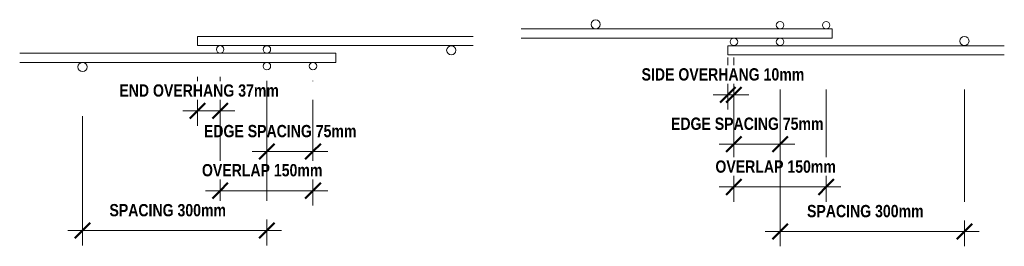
# Model space of a CAD drawing. Header units: millimetres. Extents: x -892 to 9488, y -894 to 3268.
# Tile 3 of 3: x 7886 to 9488, y -235 to 133. Entities that reach past the tile are written whole.
import ezdxf

# ---------------------------------------------------------------- set-up
doc = ezdxf.new("R2010")
doc.units = ezdxf.units.MM
for name, color, linetype, lineweight in [('A-ANNO-DIMS', 211, 'Continuous', 9), ('A-ANNO-DIMS-10', 211, 'Continuous', 9), ('A-GENM', 13, 'Continuous', 18)]:
    doc.layers.add(name, color=color, linetype=linetype, lineweight=lineweight)
doc.styles.add('TechnicBold_1', font='techb___.ttf', dxfattribs={"height": 20})
doc.dimstyles.new('Technic_-_DiagonalSlash_1', dxfattribs={"dimscale": 304.8, "dimtxt": 26.853907, "dimasz": 0.082021, "dimexe": 0.07874, "dimexo": 0.164042, "dimgap": 0.057415, "dimtad": 1, "dimdec": 0, "dimzin": 0, "dimdsep": 46, "dimtxsty": 'TechnicBold_1', "dimblk1": 'OBLIQUE', "dimblk2": 'OBLIQUE', "dimsah": 1, "dimcen": 0.09, "dimdle": 0.07874, "dimazin": 0, "dimtfac": 1, "dimtdec": 4, "dimtix": 1, "dimtmove": 0, "dimatfit": 3, "dimfxl": 1, "dimtvp": 1, "dimtfill": 1, "dimtolj": 1, "dimtzin": 0, "dimarcsym": 2})

# ---------------------------------------------------------------- blocks, each defined once
blk = doc.blocks.new('United Steel Ductile SE73LDE Large Mesh - United Steel Ductile SE73LDE Large Mesh-258304-Section A')
at = {"layer": 'A-GENM'}
for p, q in [((-5904.3, 105.9), (-6353, 105.9)), ((-6353, 105.9), (-6353, 98.4)), ((-6353, 98.4), (-6353, 90.9)), ((-6353, 90.9), (-5904.3, 90.9))]:
    blk.add_line(p, q, dxfattribs=at)
for centre, radius, start, end in [((-6316, 84.8), 6.1, 360, 180), ((-6316, 84.8), 6.1, 180, 360), ((-6240, 84.7), 6.1, 360, 180), ((-6240, 84.7), 6.1, 180, 360), ((-5940, 83.3), 7.5, 360, 180), ((-5940, 83.3), 7.5, 180, 360)]:
    blk.add_arc(centre, radius, start, end, dxfattribs=at)
blk = doc.blocks.new('United Steel Ductile SE73LDE Large Mesh - United Steel Ductile SE73LDE Large Mesh-V3-Section A')
at = {"layer": 'A-GENM'}
for p, q in [((-6128, 78.7), (-6642.2, 78.7)), ((-6128, 71.2), (-6128, 78.7)), ((-6128, 63.7), (-6128, 71.2)), ((-6642.2, 63.7), (-6128, 63.7))]:
    blk.add_line(p, q, dxfattribs=at)
for centre, radius, start, end in [((-6540, 56.2), 7.5, 360, 180), ((-6540, 56.2), 7.5, 180, 360), ((-6240, 57.6), 6.1, 360, 180), ((-6240, 57.6), 6.1, 180, 360), ((-6165, 57.6), 6.1, 360, 180), ((-6165, 57.6), 6.1, 180, 360)]:
    blk.add_arc(centre, radius, start, end, dxfattribs=at)
blk = doc.blocks.new('United Steel Ductile SE73LDE Large Mesh - United Steel Ductile SE73LDE Large Mesh-258304-Section B')
at = {"layer": 'A-GENM'}
for p, q in [((-1515.4, 90.8), (-1965.3, 90.8)), ((-1965.3, 90.8), (-1965.3, 83.3)), ((-1965.3, 83.3), (-1965.3, 75.8)), ((-1965.3, 75.8), (-1515.4, 75.8))]:
    blk.add_line(p, q, dxfattribs=at)
for centre, radius, start, end in [((-1955.3, 97), 6.1, 360, 180), ((-1955.3, 97), 6.1, 180, 360), ((-1880.3, 97), 6.1, 360, 180), ((-1880.3, 97), 6.1, 180, 360), ((-1580.3, 98.4), 7.5, 360, 180), ((-1580.3, 98.4), 7.5, 180, 360)]:
    blk.add_arc(centre, radius, start, end, dxfattribs=at)
blk = doc.blocks.new('United Steel Ductile SE73LDE Large Mesh - United Steel Ductile SE73LDE Large Mesh-V4-Section B')
at = {"layer": 'A-GENM'}
for p, q in [((-1795.3, 118), (-2301.3, 118)), ((-1795.3, 117.8), (-1795.3, 118)), ((-1795.3, 117), (-1795.3, 117.8)), ((-1795.3, 114.3), (-1795.3, 117)), ((-1795.3, 112.5), (-1795.3, 114.3)), ((-1795.3, 110.5), (-1795.3, 112.5)), ((-2301.3, 103), (-1795.3, 103)), ((-1795.3, 108.6), (-1795.3, 110.5)), ((-1795.3, 106.8), (-1795.3, 108.6)), ((-1795.3, 103.3), (-1795.3, 106.8)), ((-1795.3, 103), (-1795.3, 103.3))]:
    blk.add_line(p, q, dxfattribs=at)
for centre, radius, start, end in [((-2180.3, 125.5), 7.5, 360, 180), ((-1880.3, 124.1), 6.1, 360, 180), ((-1805.3, 124.1), 6.1, 360, 180), ((-2180.3, 125.5), 7.5, 180, 360), ((-1880.3, 124.1), 6.1, 180, 360), ((-1805.3, 124.1), 6.1, 180, 360)]:
    blk.add_arc(centre, radius, start, end, dxfattribs=at)
blk = doc.blocks.new('DIMBLOCK2-Section A')
at = {"layer": 'A-ANNO-DIMS-10'}
for p, q in [((8363.1, -81.4), (8363.1, 33.4)), ((8288.1, -81.4), (8288.1, -30.4)), ((8387.1, -81.4), (8264.1, -81.4)), ((8288.1, -81.4), (8288.1, -105.4)), ((8363.1, -81.4), (8363.1, -105.4))]:
    blk.add_line(p, q, dxfattribs=at)
at = {"layer": 'A-ANNO-DIMS-10', "lineweight": 50}
for p, q in [((8288.1, -81.4), (8300.6, -68.9)), ((8363.1, -81.4), (8375.6, -68.9)), ((8288.1, -81.4), (8275.6, -93.9)), ((8363.1, -81.4), (8350.6, -93.9))]:
    blk.add_line(p, q, dxfattribs=at)
at = {"layer": 'A-ANNO-DIMS-10', "color": 0, "insert": (8185.6, -38.1), "char_height": 20, "width": 336.057, "attachment_point": 1, "line_spacing_factor": 0.959068, "style": 'TechnicBold_1', "bg_fill": 3, "box_fill_scale": 1.25, "bg_fill_color": 9, "bg_fill_true_color": 13158600, "bg_fill_transparency": 0}
blk.add_mtext('EDGE SPACING 75mm', dxfattribs=at)
blk = doc.blocks.new('_Oblique')
at = {"color": 0, "linetype": 'ByBlock', "lineweight": -2}
blk.add_line((-0.5, -0.5), (0.5, 0.5), dxfattribs=at)
blk = doc.blocks.new('DIMBLOCK3-Section A')
at = {"layer": 'A-ANNO-DIMS-10'}
for p, q in [((8212.1, -145), (8212.1, -23.9)), ((8363.1, -145), (8363.1, -30.4)), ((8387.1, -145), (8188.1, -145)), ((8212.1, -145), (8212.1, -169)), ((8363.1, -145), (8363.1, -169))]:
    blk.add_line(p, q, dxfattribs=at)
at = {"layer": 'A-ANNO-DIMS-10', "lineweight": 50}
for p, q in [((8212.1, -145), (8224.6, -132.5)), ((8363.1, -145), (8375.6, -132.5)), ((8212.1, -145), (8199.6, -157.5)), ((8363.1, -145), (8350.6, -157.5))]:
    blk.add_line(p, q, dxfattribs=at)
at = {"layer": 'A-ANNO-DIMS-10', "color": 0, "insert": (8182.4, -101.7), "char_height": 20, "width": 252.427, "attachment_point": 1, "line_spacing_factor": 0.959068, "style": 'TechnicBold_1', "bg_fill": 3, "box_fill_scale": 1.25, "bg_fill_color": 9, "bg_fill_true_color": 13158600, "bg_fill_transparency": 0}
blk.add_mtext('OVERLAP 150mm', dxfattribs=at)
blk = doc.blocks.new('DIMBLOCK4-Section A')
at = {"layer": 'A-ANNO-DIMS-10'}
for p, q in [((8175.1, -15.4), (8175.1, 39.9)), ((8212.1, -15.4), (8212.1, 39.9)), ((8236.1, -15.4), (8151.1, -15.4)), ((8175.1, -15.4), (8175.1, -39.4)), ((8212.1, -15.4), (8212.1, -39.4))]:
    blk.add_line(p, q, dxfattribs=at)
at = {"layer": 'A-ANNO-DIMS-10', "lineweight": 50}
for p, q in [((8175.1, -15.4), (8162.6, -27.9)), ((8175.1, -15.4), (8187.6, -2.9)), ((8212.1, -15.4), (8199.6, -27.9)), ((8212.1, -15.4), (8224.6, -2.9))]:
    blk.add_line(p, q, dxfattribs=at)
at = {"layer": 'A-ANNO-DIMS-10', "color": 0, "insert": (8048, 27.9), "char_height": 20, "width": 349.484, "attachment_point": 1, "line_spacing_factor": 0.959068, "style": 'TechnicBold_1', "bg_fill": 3, "box_fill_scale": 1.25, "bg_fill_color": 9, "bg_fill_true_color": 13158600, "bg_fill_transparency": 0}
blk.add_mtext('END OVERHANG 37mm', dxfattribs=at)
blk = doc.blocks.new('DIMBLOCK5-Section A')
at = {"layer": 'A-ANNO-DIMS-10'}
for p, q in [((8288.1, -210), (8288.1, 33.4)), ((7988.1, -210), (7988.1, -23.9)), ((8312.1, -210), (7964.1, -210)), ((7988.1, -210), (7988.1, -234)), ((8288.1, -210), (8288.1, -234))]:
    blk.add_line(p, q, dxfattribs=at)
at = {"layer": 'A-ANNO-DIMS-10', "lineweight": 50}
for p, q in [((7988.1, -210), (8000.6, -197.5)), ((8288.1, -210), (8300.6, -197.5)), ((7988.1, -210), (7975.6, -222.5)), ((8288.1, -210), (8275.6, -222.5))]:
    blk.add_line(p, q, dxfattribs=at)
at = {"layer": 'A-ANNO-DIMS-10', "color": 0, "insert": (8031.9, -166.7), "char_height": 20, "width": 254.728, "attachment_point": 1, "line_spacing_factor": 0.959068, "style": 'TechnicBold_1', "bg_fill": 3, "box_fill_scale": 1.25, "bg_fill_color": 9, "bg_fill_true_color": 13158600, "bg_fill_transparency": 0}
blk.add_mtext('SPACING 300mm', dxfattribs=at)
blk = doc.blocks.new('DIMBLOCK6-Section B')
at = {"layer": 'A-ANNO-DIMS-10'}
for p, q in [((9038.1, 10.8), (9038.1, 71.8)), ((9048.1, 10.8), (9048.1, 71.8)), ((9014.1, 10.8), (9072.1, 10.8)), ((9038.1, 10.8), (9038.1, -13.2)), ((9048.1, 10.8), (9048.1, -13.2))]:
    blk.add_line(p, q, dxfattribs=at)
at = {"layer": 'A-ANNO-DIMS-10', "lineweight": 50}
for p, q in [((9038.1, 10.8), (9050.6, 23.3)), ((9048.1, 10.8), (9060.6, 23.3)), ((9038.1, 10.8), (9025.6, -1.7)), ((9048.1, 10.8), (9035.6, -1.7))]:
    blk.add_line(p, q, dxfattribs=at)
at = {"layer": 'A-ANNO-DIMS-10', "color": 0, "insert": (8897.8, 54.1), "char_height": 20, "width": 348.717, "attachment_point": 1, "line_spacing_factor": 0.959068, "style": 'TechnicBold_1', "bg_fill": 3, "box_fill_scale": 1.25, "bg_fill_color": 9, "bg_fill_true_color": 13158600, "bg_fill_transparency": 0}
blk.add_mtext('SIDE OVERHANG 10mm', dxfattribs=at)
blk = doc.blocks.new('DIMBLOCK7-Section B')
at = {"layer": 'A-ANNO-DIMS-10'}
for p, q in [((9048.1, -69.4), (9048.1, 19.8)), ((9123.1, -69.4), (9123.1, 19.8)), ((9024.1, -69.4), (9147.1, -69.4)), ((9048.1, -69.4), (9048.1, -93.4)), ((9123.1, -69.4), (9123.1, -93.4))]:
    blk.add_line(p, q, dxfattribs=at)
at = {"layer": 'A-ANNO-DIMS-10', "lineweight": 50}
for p, q in [((9048.1, -69.4), (9060.6, -56.9)), ((9123.1, -69.4), (9135.6, -56.9)), ((9048.1, -69.4), (9035.6, -81.9)), ((9123.1, -69.4), (9110.6, -81.9))]:
    blk.add_line(p, q, dxfattribs=at)
at = {"layer": 'A-ANNO-DIMS-10', "color": 0, "insert": (8945.6, -26.1), "char_height": 20, "width": 336.057, "attachment_point": 1, "line_spacing_factor": 0.959068, "style": 'TechnicBold_1', "bg_fill": 3, "box_fill_scale": 1.25, "bg_fill_color": 9, "bg_fill_true_color": 13158600, "bg_fill_transparency": 0}
blk.add_mtext('EDGE SPACING 75mm', dxfattribs=at)
blk = doc.blocks.new('DIMBLOCK8-Section B')
at = {"layer": 'A-ANNO-DIMS-10'}
for p, q in [((9048.1, -139), (9048.1, 19.8)), ((9198.1, -139), (9198.1, 19.8)), ((9024.1, -139), (9222.1, -139)), ((9048.1, -139), (9048.1, -163)), ((9198.1, -139), (9198.1, -163))]:
    blk.add_line(p, q, dxfattribs=at)
at = {"layer": 'A-ANNO-DIMS-10', "lineweight": 50}
for p, q in [((9048.1, -139), (9060.6, -126.5)), ((9198.1, -139), (9210.6, -126.5)), ((9048.1, -139), (9035.6, -151.5)), ((9198.1, -139), (9185.6, -151.5))]:
    blk.add_line(p, q, dxfattribs=at)
at = {"layer": 'A-ANNO-DIMS-10', "color": 0, "insert": (9017.9, -95.8), "char_height": 20, "width": 252.427, "attachment_point": 1, "line_spacing_factor": 0.959068, "style": 'TechnicBold_1', "bg_fill": 3, "box_fill_scale": 1.25, "bg_fill_color": 9, "bg_fill_true_color": 13158600, "bg_fill_transparency": 0}
blk.add_mtext('OVERLAP 150mm', dxfattribs=at)
blk = doc.blocks.new('DIMBLOCK9-Section B')
at = {"layer": 'A-ANNO-DIMS-10'}
for p, q in [((9123.1, -211.5), (9123.1, 19.8)), ((9423.1, -211.5), (9423.1, 19.8)), ((9099.1, -211.5), (9447.1, -211.5)), ((9123.1, -211.5), (9123.1, -235.5)), ((9423.1, -211.5), (9423.1, -235.5))]:
    blk.add_line(p, q, dxfattribs=at)
at = {"layer": 'A-ANNO-DIMS-10', "lineweight": 50}
for p, q in [((9123.1, -211.5), (9135.6, -199)), ((9423.1, -211.5), (9435.6, -199)), ((9123.1, -211.5), (9110.6, -224)), ((9423.1, -211.5), (9410.6, -224))]:
    blk.add_line(p, q, dxfattribs=at)
at = {"layer": 'A-ANNO-DIMS-10', "color": 0, "insert": (9167, -168.2), "char_height": 20, "width": 254.728, "attachment_point": 1, "line_spacing_factor": 0.959068, "style": 'TechnicBold_1', "bg_fill": 3, "box_fill_scale": 1.25, "bg_fill_color": 9, "bg_fill_true_color": 13158600, "bg_fill_transparency": 0}
blk.add_mtext('SPACING 300mm', dxfattribs=at)

msp = doc.modelspace()

# ---------------------------------------------------------------- block references
at = {"layer": 'A-GENM'}
for name, p in [('United Steel Ductile SE73LDE Large Mesh - United Steel Ductile SE73LDE Large Mesh-V4-Section B', (11003.4, 0)), ('United Steel Ductile SE73LDE Large Mesh - United Steel Ductile SE73LDE Large Mesh-258304-Section A', (14528.1, 0)), ('United Steel Ductile SE73LDE Large Mesh - United Steel Ductile SE73LDE Large Mesh-258304-Section B', (11003.4, 0)), ('United Steel Ductile SE73LDE Large Mesh - United Steel Ductile SE73LDE Large Mesh-V3-Section A', (14528.1, 0))]:
    msp.add_blockref(name, p, dxfattribs=at)

# ---------------------------------------------------------------- next in the draw order: dimensions: what is measured, and where the dimension line sits
at = {"layer": 'A-ANNO-DIMS'}
for base, p1, p2, text, override, picture, middle in [((9048.1, 10.8), (9038.1, 121.8), (9048.1, 121.8), 'SIDE OVERHANG 10mm', {"dimpost": '<>', "dimfxl": 10}, 'DIMBLOCK6-Section B', (9043.1, 38.7)), ((8288.1, -81.4), (8363.1, 83.4), (8288.1, 19.6), 'EDGE SPACING 75mm', {"dimpost": '<>', "dimfxl": 98.468635}, 'DIMBLOCK2-Section A', (8325.6, -53.5))]:
    dim = msp.add_linear_dim(base=base, p1=p1, p2=p2, text=text, dimstyle='Technic_-_DiagonalSlash_1', override=override, dxfattribs=at)
    dim.commit()
    dim.dimension.update_dxf_attribs({"geometry": picture, "text_midpoint": middle})

# ---------------------------------------------------------------- next in the draw order: dimensions: what is measured, and where the dimension line sits
for base, p1, p2, text, override, picture, middle in [((9123.1, -69.4), (9048.1, 69.8), (9123.1, 69.8), 'EDGE SPACING 75mm', {"dimpost": '<>', "dimfxl": 75}, 'DIMBLOCK7-Section B', (9085.6, -41.5)), ((8212.1, -145), (8363.1, 19.6), (8212.1, 26.1), 'OVERLAP 150mm', {"dimpost": '<>', "dimfxl": 151.142252}, 'DIMBLOCK3-Section A', (8287.6, -117.3))]:
    dim = msp.add_linear_dim(base=base, p1=p1, p2=p2, text=text, dimstyle='Technic_-_DiagonalSlash_1', override=override, dxfattribs=at)
    dim.commit()
    dim.dimension.update_dxf_attribs({"geometry": picture, "text_midpoint": middle})

# ---------------------------------------------------------------- next in the draw order: dimensions: what is measured, and where the dimension line sits
for base, p1, p2, text, override, picture, middle in [((8175.1, -15.4), (8212.1, 89.9), (8175.1, 89.9), 'END OVERHANG 37mm', {"dimpost": '<>', "dimfxl": 37}, 'DIMBLOCK4-Section A', (8193.6, 12.3)), ((9198.1, -139), (9048.1, 69.8), (9198.1, 69.8), 'OVERLAP 150mm', {"dimpost": '<>', "dimfxl": 150}, 'DIMBLOCK8-Section B', (9123.1, -111.3))]:
    dim = msp.add_linear_dim(base=base, p1=p1, p2=p2, text=text, dimstyle='Technic_-_DiagonalSlash_1', override=override, dxfattribs=at)
    dim.commit()
    dim.dimension.update_dxf_attribs({"geometry": picture, "text_midpoint": middle})

# ---------------------------------------------------------------- next in the draw order: dimensions: what is measured, and where the dimension line sits
dim = msp.add_linear_dim(base=(7988.1, -210), p1=(8288.1, 83.4), p2=(7988.1, 26.1), angle=0, text='SPACING 300mm', dimstyle='Technic_-_DiagonalSlash_1', override={"dimpost": '<>', "dimfxl": 305.413573}, dxfattribs=at)
dim.commit()
dim.dimension.update_dxf_attribs({"geometry": 'DIMBLOCK5-Section A', "text_midpoint": (8138.1, -182.2)})
dim = msp.add_linear_dim(base=(9423.1, -211.5), p1=(9123.1, 69.8), p2=(9423.1, 69.8), text='SPACING 300mm', dimstyle='Technic_-_DiagonalSlash_1', override={"dimpost": '<>', "dimfxl": 300}, dxfattribs=at)
dim.commit()
dim.dimension.update_dxf_attribs({"geometry": 'DIMBLOCK9-Section B', "text_midpoint": (9273.1, -183.6)})

doc.saveas('drawing.dxf')
